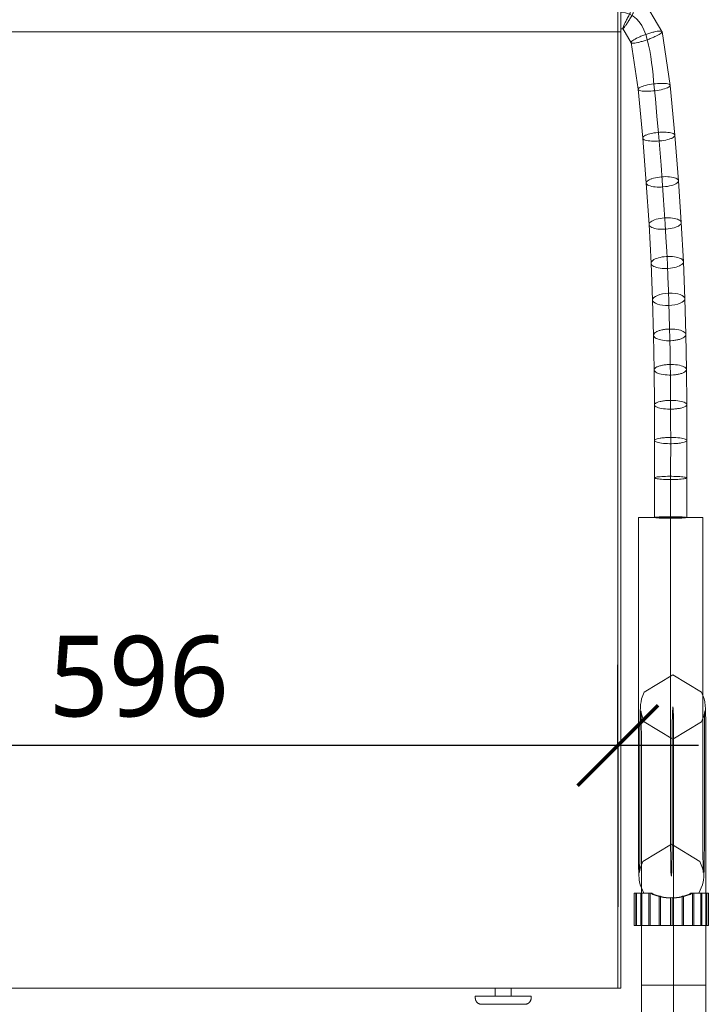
# Model space of a CAD drawing. Header units: millimetres. Extents: x -14962 to -11715, y -600 to 2729.
# Tile 3 of 41: x -14485 to -14059, y 0 to 611. Entities that reach past the tile are written whole.
import ezdxf

# ---------------------------------------------------------------- set-up
doc = ezdxf.new("R2010")
doc.units = ezdxf.units.MM
for name, color, linetype, lineweight in [('A-ANNO-DIMS', 211, 'Continuous', 30), ('A-ANNO-DIMS-20', 211, 'Continuous', 30), ('M-EQPM', 50, 'Continuous', 18), ('P-PIPE', 3, 'Continuous', 18), ('P-PIPE-CNTR', 3, 'Continuous', 18)]:
    doc.layers.add(name, color=color, linetype=linetype, lineweight=lineweight)
doc.styles.add('Trebuchet MS', font='trebuc.ttf', dxfattribs={"height": 50})
doc.dimstyles.new('Cotes_linéaires', dxfattribs={"dimscale": 304.8, "dimtxt": 51.547545, "dimasz": 0.164042, "dimexe": 0.164042, "dimexo": 0.0625, "dimgap": 0.013123, "dimtad": 1, "dimdec": 0, "dimzin": 0, "dimdsep": 46, "dimtxsty": 'Trebuchet MS', "dimblk1": 'OBLIQUE', "dimblk2": 'OBLIQUE', "dimsah": 1, "dimcen": 0.09, "dimdle": 0.164042, "dimazin": 0, "dimtfac": 1, "dimtdec": 4, "dimtix": 1, "dimtmove": 0, "dimatfit": 3, "dimfxl": 0.328084, "dimfxlon": 1, "dimtvp": 1, "dimtfill": 1, "dimtolj": 1, "dimtzin": 0, "dimarcsym": 2})

# ---------------------------------------------------------------- blocks, each defined once
blk = doc.blocks.new('Siphon 32 - Siphon 32-1055346-Elévation Sud')
at = {"layer": 'P-PIPE'}
for p, q in [((-14101.16, 301.9), (-14101.16, 101.9)), ((-14080.74, 301.9), (-14101.16, 301.9)), ((-14061.16, 301.9), (-14081.57, 301.9)), ((-14081.16, 101.9), (-14081.16, 301.9)), ((-14061.16, 101.9), (-14061.16, 301.9)), ((-14100.22, 161.9), (-14100.22, 101.9)), ((-14099.28, 161.9), (-14099.28, 11.9)), ((-14080.22, 101.9), (-14080.22, 161.9)), ((-14079.28, 161.9), (-14079.28, 11.9)), ((-14060.22, 101.9), (-14060.22, 161.9)), ((-14059.28, 11.9), (-14059.28, 161.9)), ((-14102.41, 68.9), (-14103.68, 68.9)), ((-14103.68, 68.9), (-14102.71, 68.9)), ((-14103.68, 48.9), (-14103.68, 68.9)), ((-14102.71, 68.9), (-14099.57, 68.9)), ((-14102.71, 48.9), (-14102.71, 68.9)), ((-14099.01, 68.9), (-14102.41, 68.9)), ((-14102.41, 48.9), (-14102.41, 68.9)), ((-14099.57, 68.9), (-14094.59, 68.9)), ((-14099.57, 48.9), (-14099.57, 68.9)), ((-14093.82, 68.9), (-14099.01, 68.9)), ((-14099.01, 48.9), (-14099.01, 68.9)), ((-14094.59, 68.9), (-14093.53, 68.9)), ((-14094.59, 48.9), (-14094.59, 68.9)), ((-14092.73, 68.9), (-14093.82, 68.9)), ((-14093.82, 48.9), (-14093.82, 68.9)), ((-14068.65, 68.9), (-14067.56, 68.9)), ((-14066.79, 68.9), (-14067.85, 68.9)), ((-14067.56, 68.9), (-14062.37, 68.9)), ((-14067.56, 48.9), (-14067.56, 68.9)), ((-14061.8, 68.9), (-14066.79, 68.9)), ((-14066.79, 48.9), (-14066.79, 68.9)), ((-14062.37, 68.9), (-14058.97, 68.9)), ((-14062.37, 48.9), (-14062.37, 68.9)), ((-14058.67, 68.9), (-14061.8, 68.9)), ((-14061.8, 48.9), (-14061.8, 68.9)), ((-14058.97, 68.9), (-14057.69, 68.9)), ((-14058.97, 48.9), (-14058.97, 68.9)), ((-14057.69, 68.9), (-14058.67, 68.9)), ((-14058.67, 68.9), (-14058.67, 48.9)), ((-14057.69, 48.9), (-14057.69, 68.9)), ((-14088.25, 48.9), (-14088.25, 66.99)), ((-14087.34, 48.9), (-14087.34, 66.99)), ((-14081.17, 48.9), (-14081.17, 66.16)), ((-14080.21, 48.9), (-14080.21, 66.16)), ((-14074.04, 48.9), (-14074.04, 66.99)), ((-14073.13, 48.9), (-14073.13, 66.99)), ((-14102.71, 48.9), (-14103.68, 48.9)), ((-14103.68, 48.9), (-14102.41, 48.9)), ((-14099.57, 48.9), (-14102.71, 48.9)), ((-14102.41, 48.9), (-14099.01, 48.9)), ((-14094.59, 48.9), (-14099.57, 48.9)), ((-14099.01, 48.9), (-14093.82, 48.9)), ((-14088.25, 48.9), (-14094.59, 48.9)), ((-14093.82, 48.9), (-14087.34, 48.9)), ((-14081.17, 48.9), (-14088.25, 48.9)), ((-14087.34, 48.9), (-14080.21, 48.9)), ((-14074.04, 48.9), (-14081.17, 48.9)), ((-14080.21, 48.9), (-14073.13, 48.9)), ((-14067.56, 48.9), (-14074.04, 48.9)), ((-14073.13, 48.9), (-14066.79, 48.9)), ((-14062.37, 48.9), (-14067.56, 48.9)), ((-14066.79, 48.9), (-14061.8, 48.9)), ((-14058.97, 48.9), (-14062.37, 48.9)), ((-14061.8, 48.9), (-14058.67, 48.9)), ((-14057.69, 48.9), (-14058.97, 48.9)), ((-14058.67, 48.9), (-14057.69, 48.9)), ((-14099.28, 11.9), (-14078.87, 11.9)), ((-14079.7, 11.9), (-14059.28, 11.9))]:
    blk.add_line(p, q, dxfattribs=at)
at = {"layer": 'P-PIPE', "flags": 128}
for points in [[(-14079.75, 204.4), (-14097.52, 193.61), (-14099.15, 189.35), (-14099.52, 187.64), (-14099.66, 186.67), (-14099.74, 185.99), (-14099.79, 185.45), (-14099.83, 184.97), (-14099.86, 184.51), (-14099.89, 184.06), (-14099.91, 183.61), (-14099.93, 183.14), (-14099.95, 182.66), (-14099.97, 182.15), (-14099.99, 181.63), (-14100.01, 181.08), (-14100.02, 180.51), (-14100.04, 179.91), (-14100.06, 179.29), (-14100.07, 178.65), (-14100.08, 177.98), (-14100.1, 177.29), (-14100.11, 176.58), (-14100.12, 175.85), (-14100.13, 175.1), (-14100.14, 174.32), (-14100.15, 173.53), (-14100.16, 172.73), (-14100.17, 171.9), (-14100.18, 171.07), (-14100.19, 170.21), (-14100.19, 169.35), (-14100.2, 168.48), (-14100.21, 167.59), (-14100.21, 166.7), (-14100.21, 165.8), (-14100.22, 164.89), (-14100.22, 163.98), (-14100.22, 163.06), (-14100.22, 162.15), (-14100.22, 161.9)], [(-14079.75, 204.4), (-14061.99, 193.61), (-14060.36, 189.35), (-14059.99, 187.64), (-14059.84, 186.67), (-14059.76, 185.99), (-14059.71, 185.45), (-14059.68, 184.97), (-14059.64, 184.51), (-14059.62, 184.06), (-14059.59, 183.61), (-14059.57, 183.14), (-14059.55, 182.66), (-14059.53, 182.15), (-14059.51, 181.63), (-14059.5, 181.08), (-14059.48, 180.51), (-14059.46, 179.91), (-14059.45, 179.29), (-14059.43, 178.65), (-14059.42, 177.98), (-14059.41, 177.29), (-14059.39, 176.58), (-14059.38, 175.85), (-14059.37, 175.1), (-14059.36, 174.32), (-14059.35, 173.53), (-14059.34, 172.73), (-14059.33, 171.9), (-14059.32, 171.07), (-14059.32, 170.21), (-14059.31, 169.35), (-14059.3, 168.48), (-14059.3, 167.59), (-14059.29, 166.7), (-14059.29, 165.8), (-14059.29, 164.89), (-14059.29, 163.98), (-14059.28, 163.06), (-14059.28, 162.15), (-14059.28, 161.9)], [(-14079.75, 164.4), (-14097.48, 175.15), (-14099.07, 179.3), (-14099.4, 180.84), (-14099.51, 181.55), (-14099.55, 181.91), (-14099.57, 182.06), (-14099.57, 182.09)], [(-14099.57, 182.09), (-14099.57, 182.04), (-14099.56, 181.91), (-14099.55, 181.72), (-14099.54, 181.47), (-14099.52, 181.17), (-14099.51, 180.82), (-14099.5, 180.44), (-14099.48, 180.01), (-14099.47, 179.55), (-14099.46, 179.05), (-14099.44, 178.52), (-14099.43, 177.96), (-14099.42, 177.37), (-14099.4, 176.75), (-14099.39, 176.11), (-14099.38, 175.44), (-14099.37, 174.75), (-14099.36, 174.03), (-14099.35, 173.29), (-14099.34, 172.53), (-14099.33, 171.76), (-14099.32, 170.97), (-14099.32, 170.16), (-14099.31, 169.34), (-14099.31, 168.5), (-14099.3, 167.66), (-14099.3, 166.8), (-14099.29, 165.94), (-14099.29, 165.07), (-14099.29, 164.19), (-14099.29, 163.31), (-14099.28, 162.43), (-14099.28, 161.9)], [(-14079.75, 164.4), (-14062.03, 175.15), (-14060.43, 179.3), (-14060.1, 180.84), (-14059.99, 181.55), (-14059.95, 181.91), (-14059.94, 182.06), (-14059.93, 182.09)], [(-14059.93, 182.09), (-14059.94, 182.04), (-14059.94, 181.91), (-14059.96, 181.72), (-14059.97, 181.47), (-14059.98, 181.17), (-14059.99, 180.82), (-14060.01, 180.44), (-14060.02, 180.01), (-14060.04, 179.55), (-14060.05, 179.05), (-14060.06, 178.52), (-14060.08, 177.96), (-14060.09, 177.37), (-14060.1, 176.75), (-14060.11, 176.11), (-14060.12, 175.44), (-14060.13, 174.75), (-14060.14, 174.03), (-14060.15, 173.29), (-14060.16, 172.53), (-14060.17, 171.76), (-14060.18, 170.97), (-14060.19, 170.16), (-14060.19, 169.34), (-14060.2, 168.5), (-14060.2, 167.66), (-14060.21, 166.8), (-14060.21, 165.94), (-14060.22, 165.07), (-14060.22, 164.19), (-14060.22, 163.31), (-14060.22, 162.43), (-14060.22, 161.9)], [(-14097.72, 68.9), (-14099.97, 74.03), (-14100.42, 75.96), (-14100.58, 77), (-14100.67, 77.71), (-14100.72, 78.27), (-14100.76, 78.76), (-14100.79, 79.22), (-14100.82, 79.67), (-14100.84, 80.12), (-14100.87, 80.58), (-14100.89, 81.07), (-14100.91, 81.57), (-14100.92, 82.09), (-14100.94, 82.63), (-14100.96, 83.2), (-14100.97, 83.79), (-14100.99, 84.41), (-14101, 85.05), (-14101.02, 85.71), (-14101.03, 86.4), (-14101.04, 87.11), (-14101.06, 87.83), (-14101.07, 88.58), (-14101.08, 89.35), (-14101.09, 90.14), (-14101.1, 90.94), (-14101.11, 91.76), (-14101.12, 92.6), (-14101.12, 93.45), (-14101.13, 94.31), (-14101.14, 95.18), (-14101.14, 96.07), (-14101.15, 96.96), (-14101.15, 97.86), (-14101.15, 98.77), (-14101.15, 99.68), (-14101.16, 100.59), (-14101.16, 101.51), (-14101.16, 101.9)], [(-14100.51, 81.71), (-14100.5, 81.76), (-14100.5, 81.89), (-14100.49, 82.08), (-14100.47, 82.33), (-14100.46, 82.63), (-14100.45, 82.98), (-14100.43, 83.36), (-14100.42, 83.79), (-14100.41, 84.25), (-14100.39, 84.75), (-14100.38, 85.28), (-14100.37, 85.84), (-14100.35, 86.43), (-14100.34, 87.05), (-14100.33, 87.69), (-14100.32, 88.36), (-14100.31, 89.05), (-14100.3, 89.77), (-14100.29, 90.51), (-14100.28, 91.26), (-14100.27, 92.04), (-14100.26, 92.83), (-14100.25, 93.64), (-14100.25, 94.46), (-14100.24, 95.3), (-14100.24, 96.14), (-14100.23, 97), (-14100.23, 97.86), (-14100.23, 98.73), (-14100.22, 99.61), (-14100.22, 100.49), (-14100.22, 101.37), (-14100.22, 101.9)], [(-14080.69, 99.4), (-14098.41, 88.65), (-14100.01, 84.5), (-14100.34, 82.96), (-14100.45, 82.25), (-14100.49, 81.89), (-14100.51, 81.74), (-14100.51, 81.71)], [(-14080.69, 99.4), (-14062.96, 88.65), (-14061.37, 84.5), (-14061.04, 82.96), (-14060.93, 82.25), (-14060.89, 81.89), (-14060.87, 81.74), (-14060.87, 81.71)], [(-14063.66, 68.9), (-14061.41, 74.03), (-14060.96, 75.96), (-14060.8, 77), (-14060.71, 77.71), (-14060.66, 78.27), (-14060.62, 78.76), (-14060.59, 79.22), (-14060.56, 79.67), (-14060.53, 80.12), (-14060.51, 80.58), (-14060.49, 81.07), (-14060.47, 81.57), (-14060.45, 82.09), (-14060.44, 82.63), (-14060.42, 83.2), (-14060.4, 83.79), (-14060.39, 84.41), (-14060.37, 85.05), (-14060.36, 85.71), (-14060.35, 86.4), (-14060.33, 87.11), (-14060.32, 87.83), (-14060.31, 88.58), (-14060.3, 89.35), (-14060.29, 90.14), (-14060.28, 90.94), (-14060.27, 91.76), (-14060.26, 92.6), (-14060.25, 93.45), (-14060.25, 94.31), (-14060.24, 95.18), (-14060.24, 96.07), (-14060.23, 96.96), (-14060.23, 97.86), (-14060.23, 98.77), (-14060.22, 99.68), (-14060.22, 100.59), (-14060.22, 101.51), (-14060.22, 101.9)], [(-14060.87, 81.71), (-14060.87, 81.76), (-14060.88, 81.89), (-14060.89, 82.08), (-14060.9, 82.33), (-14060.92, 82.63), (-14060.93, 82.98), (-14060.94, 83.36), (-14060.96, 83.79), (-14060.97, 84.25), (-14060.99, 84.75), (-14061, 85.28), (-14061.01, 85.84), (-14061.02, 86.43), (-14061.04, 87.05), (-14061.05, 87.69), (-14061.06, 88.36), (-14061.07, 89.05), (-14061.08, 89.77), (-14061.09, 90.51), (-14061.1, 91.26), (-14061.11, 92.04), (-14061.12, 92.83), (-14061.12, 93.64), (-14061.13, 94.46), (-14061.14, 95.3), (-14061.14, 96.14), (-14061.15, 97), (-14061.15, 97.86), (-14061.15, 98.73), (-14061.15, 99.61), (-14061.16, 100.49), (-14061.16, 101.37), (-14061.16, 101.9)]]:
    blk.add_lwpolyline(points, dxfattribs=at)
at = {"layer": 'P-PIPE'}
for centre, start_param, end_param in [((-14079.75, 161.9), 4.712389, 7.853982), ((-14080.69, 101.9), 1.570796, 4.712389)]:
    blk.add_ellipse(centre, major_axis=(0, 22.5), ratio=0.020812, start_param=start_param, end_param=end_param, dxfattribs=at)
for points, knots in [([(-14093.53, 68.9), (-14094.32, 68.9), (-14095.33, 68.9), (-14096.36, 68.9), (-14096.97, 68.9), (-14097.39, 68.9), (-14097.71, 68.9), (-14097.76, 68.9), (-14097.49, 68.9), (-14096.78, 68.9), (-14095.84, 68.9), (-14094.69, 68.9), (-14093.58, 68.9), (-14092.73, 68.9)], [0, 0, 0, 0, 0.125, 0.1875, 0.25, 0.3125, 0.375, 0.5, 0.625, 0.75, 0.8125, 0.875, 1, 1, 1, 1]), ([(-14067.85, 68.9), (-14067.06, 68.9), (-14066.05, 68.9), (-14065.03, 68.9), (-14064.21, 68.9), (-14063.68, 68.9), (-14063.62, 68.9), (-14063.84, 68.9), (-14064.3, 68.9), (-14064.82, 68.9), (-14065.53, 68.9), (-14066.68, 68.9), (-14067.8, 68.9), (-14068.65, 68.9)], [0, 0, 0, 0, 0.125, 0.1875, 0.25, 0.375, 0.5, 0.625, 0.6875, 0.75, 0.8125, 0.875, 1, 1, 1, 1])]:
    blk.add_open_spline(points, degree=3, knots=knots, dxfattribs=at)
for points in [[(-14088.25, 66.99), (-14089.18, 67.11), (-14090.99, 67.55), (-14092.7, 68.38), (-14093.53, 68.9)], [(-14092.73, 68.9), (-14091.89, 68.38), (-14090.14, 67.55), (-14088.29, 67.11), (-14087.34, 66.99)], [(-14068.65, 68.9), (-14069.49, 68.38), (-14071.23, 67.55), (-14073.09, 67.11), (-14074.04, 66.99)], [(-14073.13, 66.99), (-14072.2, 67.11), (-14070.38, 67.55), (-14068.68, 68.38), (-14067.85, 68.9)], [(-14081.17, 66.16), (-14082.37, 66.04), (-14084.76, 66.05), (-14087.09, 66.59), (-14088.25, 66.99)], [(-14087.34, 66.99), (-14086.19, 66.59), (-14083.84, 66.06), (-14081.43, 66.04), (-14080.21, 66.16)], [(-14074.04, 66.99), (-14075.19, 66.59), (-14077.53, 66.06), (-14079.94, 66.04), (-14081.17, 66.16)], [(-14080.21, 66.16), (-14079.01, 66.04), (-14076.62, 66.05), (-14074.28, 66.59), (-14073.13, 66.99)]]:
    blk.add_open_spline(points, degree=3, dxfattribs=at)
blk = doc.blocks.new('HC_Heat Pump_GM_Saunier Duval_GeniaSet TEK_IS_kit complet_2C - HA 10-7_2 STB-985960-Elévation Sud')
at = {"layer": 'M-EQPM'}
for p, q in [((-14111.95, 1900), (-14111.95, 10)), ((-14111.95, 10), (-14111.95, 1900)), ((-14113.95, 1898.7), (-14113.95, 10)), ((-14113.95, 10), (-14113.95, 1215)), ((-14111.95, 10), (-14111.95, 1215)), ((-14111.95, 1215), (-14111.95, 10)), ((-14111.95, 615), (-14111.95, 603)), ((-14706.95, 603), (-14111.95, 603)), ((-14706.95, 10), (-14111.95, 10)), ((-14113.95, 10), (-14704.95, 10)), ((-14189.95, 10), (-14189.95, 5)), ((-14189.95, 10), (-14179.95, 10)), ((-14189.95, 10), (-14179.95, 10)), ((-14189.95, 10), (-14189.95, 5)), ((-14189.95, 10), (-14179.95, 10)), ((-14189.95, 10), (-14179.95, 10)), ((-14179.95, 5), (-14179.95, 10)), ((-14179.95, 5), (-14179.95, 10)), ((-14111.95, 10), (-14113.95, 10)), ((-14113.95, 10), (-14111.95, 10)), ((-14113.95, 10), (-14111.95, 10)), ((-14202.26, 5), (-14202.26, 3.9)), ((-14167.64, 5), (-14202.26, 5)), ((-14167.64, 5), (-14202.26, 5)), ((-14202.26, 5), (-14202.26, 3.9)), ((-14167.64, 5), (-14202.26, 5)), ((-14167.64, 5), (-14202.26, 5)), ((-14179.95, 5), (-14189.95, 5)), ((-14179.95, 5), (-14189.95, 5)), ((-14179.95, 5), (-14189.95, 5)), ((-14179.95, 5), (-14189.95, 5)), ((-14167.64, 3.9), (-14167.64, 5)), ((-14167.64, 3.9), (-14167.64, 5))]:
    blk.add_line(p, q, dxfattribs=at)
at = {"layer": 'M-EQPM', "flags": 128}
for points in [[(-14198.36, 0), (-14198.52, 0), (-14198.67, 0.01), (-14198.83, 0.03), (-14198.98, 0.05), (-14199.14, 0.08), (-14199.29, 0.11), (-14199.44, 0.15), (-14199.59, 0.2), (-14199.73, 0.25), (-14199.88, 0.31), (-14200.02, 0.37), (-14200.16, 0.44), (-14200.3, 0.52), (-14200.43, 0.6), (-14200.56, 0.68), (-14200.69, 0.77), (-14200.81, 0.87), (-14200.93, 0.97), (-14201.05, 1.07), (-14201.16, 1.18), (-14201.26, 1.3), (-14201.37, 1.41), (-14201.46, 1.54), (-14201.55, 1.66), (-14201.64, 1.79), (-14201.72, 1.92), (-14201.8, 2.06), (-14201.87, 2.2), (-14201.93, 2.34), (-14201.99, 2.49), (-14202.05, 2.63), (-14202.1, 2.78), (-14202.14, 2.93), (-14202.17, 3.08), (-14202.2, 3.24), (-14202.23, 3.39), (-14202.24, 3.54), (-14202.25, 3.7), (-14202.26, 3.86), (-14202.26, 3.9)], [(-14198.36, 0), (-14198.52, 0), (-14198.67, 0.01), (-14198.83, 0.03), (-14198.98, 0.05), (-14199.14, 0.08), (-14199.29, 0.11), (-14199.44, 0.15), (-14199.59, 0.2), (-14199.73, 0.25), (-14199.88, 0.31), (-14200.02, 0.37), (-14200.16, 0.44), (-14200.3, 0.52), (-14200.43, 0.6), (-14200.56, 0.68), (-14200.69, 0.77), (-14200.81, 0.87), (-14200.93, 0.97), (-14201.05, 1.07), (-14201.16, 1.18), (-14201.26, 1.3), (-14201.37, 1.41), (-14201.46, 1.54), (-14201.55, 1.66), (-14201.64, 1.79), (-14201.72, 1.92), (-14201.8, 2.06), (-14201.87, 2.2), (-14201.93, 2.34), (-14201.99, 2.49), (-14202.05, 2.63), (-14202.1, 2.78), (-14202.14, 2.93), (-14202.17, 3.08), (-14202.2, 3.24), (-14202.23, 3.39), (-14202.24, 3.54), (-14202.25, 3.7), (-14202.26, 3.86), (-14202.26, 3.9)], [(-14167.64, 3.9), (-14167.64, 3.74), (-14167.65, 3.59), (-14167.67, 3.43), (-14167.69, 3.28), (-14167.72, 3.12), (-14167.75, 2.97), (-14167.79, 2.82), (-14167.84, 2.67), (-14167.89, 2.53), (-14167.95, 2.38), (-14168.01, 2.24), (-14168.08, 2.1), (-14168.16, 1.96), (-14168.24, 1.83), (-14168.32, 1.7), (-14168.41, 1.57), (-14168.51, 1.45), (-14168.61, 1.33), (-14168.71, 1.21), (-14168.82, 1.1), (-14168.94, 1), (-14169.05, 0.89), (-14169.18, 0.8), (-14169.3, 0.7), (-14169.43, 0.62), (-14169.56, 0.54), (-14169.7, 0.46), (-14169.84, 0.39), (-14169.98, 0.32), (-14170.13, 0.26), (-14170.27, 0.21), (-14170.42, 0.16), (-14170.57, 0.12), (-14170.72, 0.09), (-14170.88, 0.06), (-14171.03, 0.03), (-14171.18, 0.02), (-14171.34, 0.01), (-14171.5, 0), (-14171.54, 0)], [(-14167.64, 3.9), (-14167.64, 3.74), (-14167.65, 3.59), (-14167.67, 3.43), (-14167.69, 3.28), (-14167.72, 3.12), (-14167.75, 2.97), (-14167.79, 2.82), (-14167.84, 2.67), (-14167.89, 2.53), (-14167.95, 2.38), (-14168.01, 2.24), (-14168.08, 2.1), (-14168.16, 1.96), (-14168.24, 1.83), (-14168.32, 1.7), (-14168.41, 1.57), (-14168.51, 1.45), (-14168.61, 1.33), (-14168.71, 1.21), (-14168.82, 1.1), (-14168.94, 1), (-14169.05, 0.89), (-14169.18, 0.8), (-14169.3, 0.7), (-14169.43, 0.62), (-14169.56, 0.54), (-14169.7, 0.46), (-14169.84, 0.39), (-14169.98, 0.32), (-14170.13, 0.26), (-14170.27, 0.21), (-14170.42, 0.16), (-14170.57, 0.12), (-14170.72, 0.09), (-14170.88, 0.06), (-14171.03, 0.03), (-14171.18, 0.02), (-14171.34, 0.01), (-14171.5, 0), (-14171.54, 0)], [(-14198.36, 0), (-14198.35, 0), (-14198.32, 0), (-14198.26, 0), (-14198.19, 0), (-14198.09, 0), (-14197.98, 0), (-14197.84, 0), (-14197.68, 0), (-14197.5, 0), (-14197.3, 0), (-14197.08, 0), (-14196.85, 0), (-14196.59, 0), (-14196.31, 0), (-14196.02, 0), (-14195.71, 0), (-14195.38, 0), (-14195.03, 0), (-14194.67, 0), (-14194.29, 0), (-14193.9, 0), (-14193.49, 0), (-14193.07, 0), (-14192.64, 0), (-14192.2, 0), (-14191.74, 0), (-14191.27, 0), (-14190.79, 0), (-14190.31, 0), (-14189.81, 0), (-14189.31, 0), (-14188.79, 0), (-14188.28, 0), (-14187.76, 0), (-14187.23, 0), (-14186.7, 0), (-14186.17, 0), (-14185.63, 0), (-14185.09, 0), (-14184.56, 0), (-14184.02, 0), (-14183.49, 0), (-14182.96, 0), (-14182.43, 0), (-14181.9, 0), (-14181.38, 0), (-14180.87, 0), (-14180.36, 0), (-14179.86, 0), (-14179.37, 0), (-14178.89, 0), (-14178.41, 0), (-14177.95, 0), (-14177.5, 0), (-14177.06, 0), (-14176.63, 0), (-14176.22, 0), (-14175.82, 0), (-14175.43, 0), (-14175.06, 0), (-14174.71, 0), (-14174.37, 0), (-14174.05, 0), (-14173.74, 0), (-14173.46, 0), (-14173.19, 0), (-14172.94, 0), (-14172.71, 0), (-14172.5, 0), (-14172.31, 0), (-14172.14, 0), (-14171.99, 0), (-14171.87, 0), (-14171.76, 0), (-14171.67, 0), (-14171.61, 0), (-14171.56, 0), (-14171.54, 0), (-14171.54, 0)], [(-14171.54, 0), (-14171.55, 0), (-14171.58, 0), (-14171.63, 0), (-14171.71, 0), (-14171.81, 0), (-14171.92, 0), (-14172.06, 0), (-14172.22, 0), (-14172.4, 0), (-14172.6, 0), (-14172.82, 0), (-14173.05, 0), (-14173.31, 0), (-14173.59, 0), (-14173.88, 0), (-14174.19, 0), (-14174.52, 0), (-14174.87, 0), (-14175.23, 0), (-14175.61, 0), (-14176, 0), (-14176.4, 0), (-14176.82, 0), (-14177.26, 0), (-14177.7, 0), (-14178.16, 0), (-14178.63, 0), (-14179.11, 0), (-14179.59, 0), (-14180.09, 0), (-14180.59, 0), (-14181.1, 0), (-14181.62, 0), (-14182.14, 0), (-14182.67, 0), (-14183.2, 0), (-14183.73, 0), (-14184.27, 0), (-14184.8, 0), (-14185.34, 0), (-14185.88, 0), (-14186.41, 0), (-14186.94, 0), (-14187.47, 0), (-14188, 0), (-14188.52, 0), (-14189.03, 0), (-14189.54, 0), (-14190.04, 0), (-14190.53, 0), (-14191.01, 0), (-14191.49, 0), (-14191.95, 0), (-14192.4, 0), (-14192.84, 0), (-14193.27, 0), (-14193.68, 0), (-14194.08, 0), (-14194.47, 0), (-14194.84, 0), (-14195.19, 0), (-14195.53, 0), (-14195.85, 0), (-14196.16, 0), (-14196.44, 0), (-14196.71, 0), (-14196.96, 0), (-14197.19, 0), (-14197.4, 0), (-14197.59, 0), (-14197.76, 0), (-14197.9, 0), (-14198.03, 0), (-14198.14, 0), (-14198.23, 0), (-14198.29, 0), (-14198.34, 0), (-14198.36, 0), (-14198.36, 0)], [(-14198.36, 0), (-14198.35, 0), (-14198.32, 0), (-14198.26, 0), (-14198.19, 0), (-14198.09, 0), (-14197.98, 0), (-14197.84, 0), (-14197.68, 0), (-14197.5, 0), (-14197.3, 0), (-14197.08, 0), (-14196.85, 0), (-14196.59, 0), (-14196.31, 0), (-14196.02, 0), (-14195.71, 0), (-14195.38, 0), (-14195.03, 0), (-14194.67, 0), (-14194.29, 0), (-14193.9, 0), (-14193.49, 0), (-14193.07, 0), (-14192.64, 0), (-14192.2, 0), (-14191.74, 0), (-14191.27, 0), (-14190.79, 0), (-14190.31, 0), (-14189.81, 0), (-14189.31, 0), (-14188.79, 0), (-14188.28, 0), (-14187.76, 0), (-14187.23, 0), (-14186.7, 0), (-14186.17, 0), (-14185.63, 0), (-14185.09, 0), (-14184.56, 0), (-14184.02, 0), (-14183.49, 0), (-14182.96, 0), (-14182.43, 0), (-14181.9, 0), (-14181.38, 0), (-14180.87, 0), (-14180.36, 0), (-14179.86, 0), (-14179.37, 0), (-14178.89, 0), (-14178.41, 0), (-14177.95, 0), (-14177.5, 0), (-14177.06, 0), (-14176.63, 0), (-14176.22, 0), (-14175.82, 0), (-14175.43, 0), (-14175.06, 0), (-14174.71, 0), (-14174.37, 0), (-14174.05, 0), (-14173.74, 0), (-14173.46, 0), (-14173.19, 0), (-14172.94, 0), (-14172.71, 0), (-14172.5, 0), (-14172.31, 0), (-14172.14, 0), (-14171.99, 0), (-14171.87, 0), (-14171.76, 0), (-14171.67, 0), (-14171.61, 0), (-14171.56, 0), (-14171.54, 0), (-14171.54, 0)], [(-14171.54, 0), (-14171.55, 0), (-14171.58, 0), (-14171.63, 0), (-14171.71, 0), (-14171.81, 0), (-14171.92, 0), (-14172.06, 0), (-14172.22, 0), (-14172.4, 0), (-14172.6, 0), (-14172.82, 0), (-14173.05, 0), (-14173.31, 0), (-14173.59, 0), (-14173.88, 0), (-14174.19, 0), (-14174.52, 0), (-14174.87, 0), (-14175.23, 0), (-14175.61, 0), (-14176, 0), (-14176.4, 0), (-14176.82, 0), (-14177.26, 0), (-14177.7, 0), (-14178.16, 0), (-14178.63, 0), (-14179.11, 0), (-14179.59, 0), (-14180.09, 0), (-14180.59, 0), (-14181.1, 0), (-14181.62, 0), (-14182.14, 0), (-14182.67, 0), (-14183.2, 0), (-14183.73, 0), (-14184.27, 0), (-14184.8, 0), (-14185.34, 0), (-14185.88, 0), (-14186.41, 0), (-14186.94, 0), (-14187.47, 0), (-14188, 0), (-14188.52, 0), (-14189.03, 0), (-14189.54, 0), (-14190.04, 0), (-14190.53, 0), (-14191.01, 0), (-14191.49, 0), (-14191.95, 0), (-14192.4, 0), (-14192.84, 0), (-14193.27, 0), (-14193.68, 0), (-14194.08, 0), (-14194.47, 0), (-14194.84, 0), (-14195.19, 0), (-14195.53, 0), (-14195.85, 0), (-14196.16, 0), (-14196.44, 0), (-14196.71, 0), (-14196.96, 0), (-14197.19, 0), (-14197.4, 0), (-14197.59, 0), (-14197.76, 0), (-14197.9, 0), (-14198.03, 0), (-14198.14, 0), (-14198.23, 0), (-14198.29, 0), (-14198.34, 0), (-14198.36, 0), (-14198.36, 0)]]:
    blk.add_lwpolyline(points, dxfattribs=at)
blk = doc.blocks.new('DIMBLOCK7-Elévation Sud')
at = {"layer": 'A-ANNO-DIMS-20', "transparency": 16777216}
for p, q in [((-14709.55, 160.54), (-14709.55, 210.54)), ((-14113.95, 160.54), (-14113.95, 210.54)), ((-14063.95, 160.54), (-14759.55, 160.54)), ((-14709.55, 160.54), (-14709.55, 60.54)), ((-14113.95, 160.54), (-14113.95, 60.54))]:
    blk.add_line(p, q, dxfattribs=at)
at = {"layer": 'A-ANNO-DIMS-20', "lineweight": 70, "transparency": 16777216}
for p, q in [((-14709.55, 160.54), (-14684.55, 185.54)), ((-14113.95, 160.54), (-14088.95, 185.54)), ((-14709.55, 160.54), (-14734.55, 135.54)), ((-14113.95, 160.54), (-14138.95, 135.54))]:
    blk.add_line(p, q, dxfattribs=at)
at = {"layer": 'A-ANNO-DIMS-20', "color": 0, "transparency": 16777216, "insert": (-14466.79, 228.52), "char_height": 50, "width": 132.1015, "attachment_point": 1, "line_spacing_factor": 1.048425, "style": 'Trebuchet MS', "bg_fill": 3, "box_fill_scale": 1.25, "bg_fill_color": 256, "bg_fill_true_color": 13158600, "bg_fill_transparency": 0}
blk.add_mtext('596', dxfattribs=at)
blk = doc.blocks.new('_Oblique')
at = {"color": 0, "linetype": 'ByBlock', "lineweight": -2}
blk.add_line((-0.5, -0.5), (0.5, 0.5), dxfattribs=at)

msp = doc.modelspace()

# ---------------------------------------------------------------- linework, layer by layer
at = {"layer": 'P-PIPE'}
for p, q in [((-14111.95, 625), (-14111.95, 605)), ((-14086.52, 603.28), (-14099.36, 624.97)), ((-14111.95, 605), (-14110.74, 605)), ((-14110.8, 605.03), (-14105.64, 596.33)), ((-14081.38, 569.88), (-14086.48, 603.18)), ((-14105.68, 596.43), (-14101.24, 567.42)), ((-14078.54, 538.89), (-14081.38, 569.85)), ((-14101.24, 567.45), (-14098.47, 537.18)), ((-14076.29, 510.76), (-14078.54, 538.89)), ((-14098.47, 537.18), (-14096.24, 509.28)), ((-14096.24, 509.3), (-14094.51, 483.56)), ((-14074.55, 484.78), (-14076.29, 510.75)), ((-14094.51, 483.57), (-14093.22, 459.56)), ((-14073.24, 460.52), (-14074.55, 484.77)), ((-14093.22, 459.57), (-14092.3, 436.77)), ((-14072.31, 437.58), (-14073.24, 460.5)), ((-14092.3, 436.79), (-14091.69, 414.91)), ((-14071.7, 415.37), (-14072.31, 437.56)), ((-14071.33, 393.62), (-14071.7, 415.35)), ((-14091.69, 414.93), (-14091.33, 393.37)), ((-14091.33, 393.38), (-14091.16, 371.74)), ((-14071.16, 371.84), (-14071.33, 393.61)), ((-14091.16, 371.74), (-14091.12, 349.58)), ((-14071.12, 349.59), (-14071.16, 371.84)), ((-14091.12, 349.58), (-14091.14, 326.44)), ((-14071.14, 326.43), (-14071.12, 349.59)), ((-14091.14, 326.44), (-14091.16, 301.91)), ((-14071.16, 301.89), (-14071.14, 326.43)), ((-14099.28, 11.9), (-14099.28, -338.1)), ((-14059.28, 11.9), (-14099.28, 11.9)), ((-14059.28, -338.1), (-14059.28, 11.9))]:
    msp.add_line(p, q, dxfattribs=at)
for centre, major_axis, ratio, start_param, end_param in [((-14082.3, 437.17), (9.99, 0.4), 0.379516, 1.74799, 3.318816), ((-14082.3, 437.17), (9.99, 0.4), 0.379516, 0.177223, 1.74799), ((-14082.3, 437.17), (9.99, 0.4), 0.379516, 3.318816, 4.889583), ((-14082.3, 437.17), (9.99, 0.4), 0.379516, 4.889583, 6.460409), ((-14081.16, 301.9), (-10, 0.01), 0.05067, 4.903408, 6.474204), ((-14081.16, 301.9), (-10, 0.01), 0.05067, 0.191019, 1.761815), ((-14081.16, 301.9), (-10, 0.01), 0.05067, 3.332612, 4.903408), ((-14081.16, 301.9), (-10, 0.01), 0.05067, 1.761815, 3.332612)]:
    msp.add_ellipse(centre, major_axis=major_axis, ratio=ratio, start_param=start_param, end_param=end_param, dxfattribs=at)
for points, knots in [([(-14110.74, 605), (-14110.91, 605), (-14110.76, 605.7), (-14109.93, 607.58), (-14109.3, 608.89), (-14108.57, 610.35), (-14107.49, 612.38), (-14106.54, 614.13), (-14106.04, 615)], [0, 0, 0, 0, 0.333333, 0.5, 0.583333, 0.666667, 0.833333, 1, 1, 1, 1]), ([(-14104.12, 615), (-14104.63, 614.13), (-14105.37, 612.82), (-14106.36, 611.16), (-14107.09, 609.99), (-14107.77, 608.89), (-14108.41, 607.91), (-14109, 607.04), (-14109.69, 606.07), (-14110.36, 605.23), (-14110.65, 605), (-14110.74, 605)], [0, 0, 0, 0, 0.166667, 0.25, 0.333333, 0.416667, 0.5, 0.583333, 0.666667, 0.833333, 1, 1, 1, 1]), ([(-14105.54, 596.22), (-14105.83, 596.43), (-14105.53, 597.18), (-14103.04, 598.71), (-14100.19, 600.04), (-14098.58, 600.69), (-14097.75, 601)], [0, 0, 0, 0, 0.333333, 0.666667, 0.833333, 1, 1, 1, 1]), ([(-14086.62, 603.39), (-14086.33, 603.18), (-14086.63, 602.43), (-14089.12, 600.9), (-14091.98, 599.57), (-14093.58, 598.92), (-14094.41, 598.61)], [0, 0, 0, 0, 0.333333, 0.666667, 0.833333, 1, 1, 1, 1]), ([(-14093.09, 570.58), (-14091.39, 570.85), (-14088.71, 571.11), (-14085.59, 571.13), (-14083.65, 570.97), (-14082.23, 570.65), (-14081.69, 570.35), (-14081.54, 570.18)], [0, 0, 0, 0, 0.333333, 0.5, 0.666667, 0.833333, 1, 1, 1, 1]), ([(-14089.53, 566.72), (-14091.23, 566.45), (-14093.91, 566.19), (-14097.03, 566.18), (-14098.97, 566.33), (-14100.39, 566.65), (-14100.93, 566.95), (-14101.08, 567.12)], [0, 0, 0, 0, 0.333333, 0.5, 0.666667, 0.833333, 1, 1, 1, 1]), ([(-14098.3, 536.76), (-14098.46, 536.98), (-14098.56, 537.44), (-14098.01, 538.18), (-14096.82, 538.91), (-14094.48, 539.8), (-14092.05, 540.31), (-14090.34, 540.53)], [0, 0, 0, 0, 0.166667, 0.333333, 0.5, 0.666667, 1, 1, 1, 1]), ([(-14078.71, 539.31), (-14078.55, 539.09), (-14078.46, 538.63), (-14079, 537.89), (-14080.19, 537.16), (-14082.53, 536.27), (-14084.96, 535.76), (-14086.67, 535.54)], [0, 0, 0, 0, 0.166667, 0.333333, 0.5, 0.666667, 1, 1, 1, 1]), ([(-14096.07, 508.78), (-14096.23, 509.04), (-14096.33, 509.59), (-14095.8, 510.44), (-14094.61, 511.26), (-14092.28, 512.25), (-14089.85, 512.78), (-14088.14, 513)], [0, 0, 0, 0, 0.166667, 0.333333, 0.5, 0.666667, 1, 1, 1, 1]), ([(-14076.47, 511.26), (-14076.3, 511), (-14076.2, 510.46), (-14076.74, 509.61), (-14077.92, 508.78), (-14080.25, 507.8), (-14082.68, 507.26), (-14084.4, 507.05)], [0, 0, 0, 0, 0.166667, 0.333333, 0.5, 0.666667, 1, 1, 1, 1]), ([(-14094.33, 482.98), (-14094.5, 483.28), (-14094.6, 483.89), (-14093.9, 485.14), (-14091.38, 486.58), (-14088.13, 487.31), (-14086.42, 487.52)], [0, 0, 0, 0, 0.166667, 0.333333, 0.666667, 1, 1, 1, 1]), ([(-14074.73, 485.36), (-14074.56, 485.07), (-14074.45, 484.46), (-14075.16, 483.21), (-14077.68, 481.76), (-14080.92, 481.03), (-14082.63, 480.82)], [0, 0, 0, 0, 0.166667, 0.333333, 0.666667, 1, 1, 1, 1]), ([(-14081.32, 456.45), (-14083.03, 456.26), (-14086.63, 456.21), (-14090.37, 457), (-14092.31, 458.01), (-14092.87, 458.61), (-14093.03, 458.92)], [0, 0, 0, 0, 0.333333, 0.666667, 0.833333, 1, 1, 1, 1]), ([(-14085.14, 463.62), (-14083.43, 463.81), (-14079.83, 463.86), (-14076.09, 463.07), (-14074.15, 462.06), (-14073.59, 461.46), (-14073.42, 461.15)], [0, 0, 0, 0, 0.333333, 0.666667, 0.833333, 1, 1, 1, 1]), ([(-14091.14, 326.44), (-14091.14, 326.47), (-14091.1, 326.58), (-14090.7, 326.78), (-14089.52, 327.01), (-14087.18, 327.27), (-14084.75, 327.39), (-14083.03, 327.42)], [0.1216066, 0.1216066, 0.1216066, 0.1216066, 0.1666667, 0.3333333, 0.5, 0.6666667, 1, 1, 1, 1]), ([(-14071.14, 326.43), (-14071.14, 326.4), (-14071.18, 326.29), (-14071.58, 326.1), (-14072.76, 325.86), (-14075.09, 325.6), (-14077.53, 325.48), (-14079.24, 325.45)], [0.1216066, 0.1216066, 0.1216066, 0.1216066, 0.1666667, 0.3333333, 0.5, 0.6666667, 1, 1, 1, 1])]:
    msp.add_open_spline(points, degree=3, knots=knots, dxfattribs=at)
for points in [[(-14094.41, 598.61), (-14095.24, 598.3), (-14096.93, 597.69), (-14099.4, 596.94), (-14101.65, 596.38), (-14103.52, 596.06), (-14104.88, 595.99), (-14105.39, 596.11), (-14105.54, 596.22)], [(-14097.75, 601), (-14096.92, 601.31), (-14095.24, 601.92), (-14092.76, 602.67), (-14090.51, 603.23), (-14088.64, 603.55), (-14087.28, 603.62), (-14086.77, 603.5), (-14086.62, 603.39)], [(-14101.08, 567.12), (-14101.39, 567.46), (-14101.1, 568.28), (-14098.04, 569.6), (-14094.8, 570.32), (-14093.09, 570.58)], [(-14081.54, 570.18), (-14081.23, 569.84), (-14081.52, 569.03), (-14084.58, 567.7), (-14087.82, 566.98), (-14089.53, 566.72)], [(-14090.34, 540.53), (-14088.63, 540.75), (-14085.04, 540.96), (-14080.58, 540.5), (-14079.03, 539.75), (-14078.71, 539.31)], [(-14086.67, 535.54), (-14088.38, 535.32), (-14091.97, 535.11), (-14096.43, 535.58), (-14097.98, 536.33), (-14098.3, 536.76)], [(-14088.14, 513), (-14086.43, 513.22), (-14082.83, 513.37), (-14078.36, 512.71), (-14076.79, 511.78), (-14076.47, 511.26)], [(-14084.4, 507.05), (-14086.11, 506.83), (-14089.7, 506.68), (-14094.17, 507.34), (-14095.74, 508.26), (-14096.07, 508.78)], [(-14082.63, 480.82), (-14084.34, 480.62), (-14087.94, 480.51), (-14092.42, 481.34), (-14094, 482.4), (-14094.33, 482.98)], [(-14086.42, 487.52), (-14084.71, 487.73), (-14081.12, 487.83), (-14076.63, 487), (-14075.06, 485.94), (-14074.73, 485.36)], [(-14093.03, 458.92), (-14093.37, 459.55), (-14093.12, 460.9), (-14090.09, 462.7), (-14086.85, 463.42), (-14085.14, 463.62)], [(-14073.42, 461.15), (-14073.09, 460.52), (-14073.34, 459.17), (-14076.36, 457.37), (-14079.61, 456.65), (-14081.32, 456.45)], [(-14091.51, 414.26), (-14091.67, 414.57), (-14091.78, 415.2), (-14091.25, 416.15), (-14090.08, 417.03), (-14088.33, 417.78), (-14086.13, 418.36), (-14084.46, 418.59), (-14083.6, 418.67)], [(-14083.6, 418.67), (-14081.89, 418.82), (-14078.29, 418.8), (-14073.79, 417.79), (-14072.21, 416.64), (-14071.88, 416.02)], [(-14071.88, 416.02), (-14071.71, 415.71), (-14071.6, 415.08), (-14072.13, 414.13), (-14073.31, 413.25), (-14075.06, 412.5), (-14077.26, 411.93), (-14078.93, 411.69), (-14079.78, 411.61)], [(-14079.78, 411.61), (-14081.5, 411.46), (-14085.1, 411.48), (-14089.59, 412.49), (-14091.17, 413.64), (-14091.51, 414.26)], [(-14091.15, 392.76), (-14091.32, 393.04), (-14091.42, 393.62), (-14090.89, 394.47), (-14089.72, 395.26), (-14087.97, 395.92), (-14085.76, 396.42), (-14084.09, 396.62), (-14083.24, 396.69)], [(-14079.43, 390.3), (-14081.14, 390.17), (-14084.75, 390.22), (-14089.24, 391.16), (-14090.82, 392.21), (-14091.15, 392.76)], [(-14083.24, 396.69), (-14081.52, 396.82), (-14077.92, 396.77), (-14073.43, 395.83), (-14071.85, 394.78), (-14071.52, 394.22)], [(-14071.52, 394.22), (-14071.35, 393.95), (-14071.24, 393.37), (-14071.77, 392.52), (-14072.95, 391.73), (-14074.7, 391.06), (-14076.9, 390.56), (-14078.57, 390.36), (-14079.43, 390.3)], [(-14090.98, 371.23), (-14091.15, 371.46), (-14091.25, 371.94), (-14090.72, 372.64), (-14089.54, 373.28), (-14087.79, 373.82), (-14085.59, 374.23), (-14083.92, 374.39), (-14083.06, 374.43)], [(-14083.06, 374.43), (-14081.35, 374.53), (-14077.75, 374.48), (-14073.26, 373.68), (-14071.68, 372.81), (-14071.34, 372.35)], [(-14079.26, 369.14), (-14080.98, 369.05), (-14084.58, 369.1), (-14089.07, 369.9), (-14090.65, 370.77), (-14090.98, 371.23)], [(-14071.34, 372.35), (-14071.18, 372.12), (-14071.07, 371.64), (-14071.6, 370.94), (-14072.78, 370.3), (-14074.53, 369.76), (-14076.74, 369.35), (-14078.41, 369.19), (-14079.26, 369.14)], [(-14090.94, 349.21), (-14091.1, 349.38), (-14091.21, 349.72), (-14090.68, 350.22), (-14089.5, 350.67), (-14087.75, 351.06), (-14085.54, 351.34), (-14083.87, 351.45), (-14083.01, 351.48)], [(-14079.22, 347.69), (-14080.93, 347.63), (-14084.54, 347.67), (-14089.03, 348.26), (-14090.61, 348.88), (-14090.94, 349.21)], [(-14083.01, 351.48), (-14081.3, 351.54), (-14077.7, 351.5), (-14073.21, 350.91), (-14071.63, 350.29), (-14071.3, 349.96)], [(-14071.3, 349.96), (-14071.13, 349.79), (-14071.03, 349.45), (-14071.56, 348.95), (-14072.74, 348.5), (-14074.49, 348.11), (-14076.69, 347.83), (-14078.36, 347.72), (-14079.22, 347.69)], [(-14090.96, 326.25), (-14091.08, 326.32), (-14091.14, 326.38), (-14091.14, 326.44)], [(-14079.24, 325.45), (-14080.95, 325.42), (-14084.55, 325.45), (-14089.04, 325.75), (-14090.62, 326.08), (-14090.96, 326.25)], [(-14083.03, 327.42), (-14081.32, 327.45), (-14077.72, 327.42), (-14073.23, 327.12), (-14071.65, 326.79), (-14071.32, 326.62)], [(-14071.32, 326.62), (-14071.2, 326.56), (-14071.14, 326.49), (-14071.14, 326.43)]]:
    msp.add_open_spline(points, degree=3, dxfattribs=at)
at = {"layer": 'P-PIPE-CNTR'}
msp.add_line((-14079.28, 11.9), (-14079.28, -338.1), dxfattribs=at)
msp.add_line((-14079.28, 11.9), (-14079.28, -338.1), dxfattribs=at)
msp.add_open_spline([(-14111.95, 615), (-14096.05, 615), (-14079.68, 461.82), (-14081.16, 395.97), (-14081.16, 301.9)], degree=3, knots=[0, 0, 0, 0, 0.156517, 1.082397, 1.082397, 1.082397, 1.082397], dxfattribs=at)
msp.add_open_spline([(-14111.95, 615), (-14096.05, 615), (-14079.68, 461.82), (-14081.16, 395.97), (-14081.16, 301.9)], degree=3, knots=[0, 0, 0, 0, 0.156517, 1.082397, 1.082397, 1.082397, 1.082397], dxfattribs=at)

# ---------------------------------------------------------------- block references
at = {"layer": 'M-EQPM'}
msp.add_blockref('HC_Heat Pump_GM_Saunier Duval_GeniaSet TEK_IS_kit complet_2C - HA 10-7_2 STB-985960-Elévation Sud', (0, 0), dxfattribs=at)
at = {"layer": 'P-PIPE'}
msp.add_blockref('Siphon 32 - Siphon 32-1055346-Elévation Sud', (0, 0), dxfattribs=at)

# ---------------------------------------------------------------- next in the draw order: dimensions: what is measured, and where the dimension line sits
at = {"layer": 'A-ANNO-DIMS'}
dim = msp.add_linear_dim(base=(-14709.55, 160.54), p1=(-14113.95, 60.54), p2=(-14709.55, 60.54), dimstyle='Cotes_linéaires', override={"dimpost": '<>', "dimfxl": 595.603641}, dxfattribs=at)
dim.commit()
dim.dimension.update_dxf_attribs({"geometry": 'DIMBLOCK7-Elévation Sud', "text_midpoint": (-14411.75, 190.06)})

doc.saveas('drawing.dxf')
